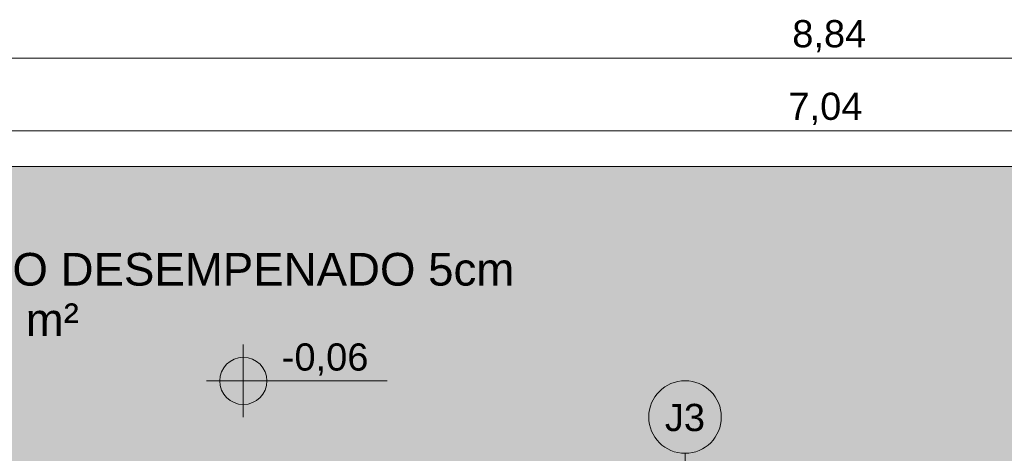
# Model space of a CAD drawing. Header units: millimetres. Extents: x -10534 to 2780, y -19631 to -9458.
# Tile 39 of 44: x -6017 to -3304, y -11125 to -9930. Entities that reach past the tile are written whole.
import ezdxf

# ---------------------------------------------------------------- set-up
doc = ezdxf.new("R2010")
doc.units = ezdxf.units.MM
for name, color, linetype, lineweight in [('A-ANNO-DIMS', 7, 'Continuous', 9), ('A-ANNO-DIMS-50', 7, 'Continuous', 9), ('A-FLOR', 7, 'Continuous', 5), ('A-FLOR-PATT', 7, 'Continuous', 5), ('A-GLAZ-IDEN', 7, 'Continuous', 9), ('G-ANNO-DIMS', 7, 'Continuous', 9), ('G-ANNO-TEXT', 7, 'Continuous', 9)]:
    doc.layers.add(name, color=color, linetype=linetype, lineweight=lineweight)
doc.styles.add('Arial_1', font='arial.ttf', dxfattribs={"height": 75})
doc.styles.add('Arial_3', font='arial.ttf', dxfattribs={"height": 90})
doc.dimstyles.new('Com_linha__ref__contínua__-_Cor_Vermelha_Arial_1_5mm_1', dxfattribs={"dimscale": 304.8, "dimtxt": 76.519455, "dimasz": 0.328084, "dimexe": 0.246063, "dimexo": 0.246063, "dimgap": 0.024606, "dimtad": 1, "dimlfac": 0.001, "dimrnd": 0.01, "dimzin": 0, "dimdsep": 46, "dimtxsty": 'Arial_1', "dimblk1": 'OBLIQUE', "dimblk2": 'OBLIQUE', "dimsah": 1, "dimcen": 0.09, "dimdle": 0.246063, "dimazin": 0, "dimtfac": 1, "dimtdec": 4, "dimtix": 1, "dimtmove": 2, "dimatfit": 3, "dimfxl": 1, "dimtvp": 1, "dimtolj": 1, "dimtzin": 0, "dimarcsym": 2})

# ---------------------------------------------------------------- blocks, each defined once
blk = doc.blocks.new('TAG - Janela - Janela-2098303-NIVEL TERREO')
at = {"layer": 'A-GLAZ-IDEN'}
blk.add_circle((0, 0), 2, dxfattribs=at)
blk = doc.blocks.new('Elevações de ponto - Cota de elevação - planta-402364-NIVEL TERREO')
at = {"layer": 'G-ANNO-DIMS'}
h = blk.add_hatch(color=256, dxfattribs=at)
edge = h.paths.add_edge_path()
edge.add_line((-2, 1.3), (-2, 0))
edge.add_line((-2, 0), (-3.3, 0))
edge.add_arc((-2, 0), 1.3, 90, 180, ccw=False)
h = blk.add_hatch(color=256, dxfattribs=at)
edge = h.paths.add_edge_path()
edge.add_arc((-2, 0), 1.3, -90, 0, ccw=False)
edge.add_line((-2, -1.3), (-2, 0))
edge.add_line((-2, 0), (-0.7, 0))
for p, q in [((-2, -2), (-2, 2)), ((-2, 1.3), (-2, 0)), ((-4.03, 0), (5.929, 0)), ((-2, 0), (-3.3, 0)), ((-2, -1.3), (-2, 0)), ((-2, 0), (-0.7, 0))]:
    blk.add_line(p, q, dxfattribs=at)
blk.add_circle((-2, 0), 1.3, dxfattribs=at)
for start, end in [(360, 90), (180, 270)]:
    blk.add_arc((-2, 0), 1.3, start, end, dxfattribs=at)
blk = doc.blocks.new('DIMBLOCK32-NIVEL TERREO')
at = {"layer": 'A-ANNO-DIMS-50', "color": 242, "true_color": 0xbd2b2e}
for p, q in [((-7703.7, -10236.5), (-7703.7, -10161.5)), ((-663.6, -10236.5), (-663.6, -10161.5)), ((-7703.7, -10236.5), (-7653.7, -10186.5)), ((-663.6, -10236.5), (-613.6, -10186.5)), ((-7703.7, -10236.5), (-7753.7, -10286.5)), ((-7703.7, -10236.5), (-663.6, -10236.5)), ((-7703.7, -10236.5), (-7703.7, -11160)), ((-663.6, -10236.5), (-713.6, -10286.5)), ((-663.6, -10236.5), (-663.6, -11160))]:
    blk.add_line(p, q, dxfattribs=at)
at = {"layer": 'A-ANNO-DIMS-50', "color": 0, "insert": (-3898.5, -10131.6), "char_height": 75, "width": 242.979, "attachment_point": 1, "line_spacing_factor": 0.941778, "style": 'Arial_1'}
blk.add_mtext('7,04', dxfattribs=at)
blk = doc.blocks.new('_Oblique')
at = {"color": 0, "linetype": 'ByBlock', "lineweight": -2}
blk.add_line((-0.5, -0.5), (0.5, 0.5), dxfattribs=at)
blk = doc.blocks.new('DIMBLOCK35-NIVEL TERREO')
at = {"layer": 'A-ANNO-DIMS-50', "color": 242, "true_color": 0xbd2b2e}
for p, q in [((-8603.7, -10036.5), (-8603.7, -9961.5)), ((236.4, -10036.5), (236.4, -9961.5)), ((-8603.7, -10036.5), (-8553.7, -9986.5)), ((236.4, -10036.5), (286.4, -9986.5)), ((-8603.7, -10036.5), (-8653.7, -10086.5)), ((-8603.7, -10036.5), (311.4, -10036.5)), ((-8603.7, -10036.5), (-8603.7, -10260)), ((236.4, -10036.5), (186.4, -10086.5)), ((236.4, -10036.5), (236.4, -10260))]:
    blk.add_line(p, q, dxfattribs=at)
at = {"layer": 'A-ANNO-DIMS-50', "color": 0, "insert": (-3888.1, -9931.6), "char_height": 75, "width": 242.979, "attachment_point": 1, "line_spacing_factor": 0.941778, "style": 'Arial_1'}
blk.add_mtext('8,84', dxfattribs=at)

msp = doc.modelspace()

# ---------------------------------------------------------------- hatches: boundary and pattern name
at = {"layer": 'A-FLOR-PATT', "true_color": 0xd8d8d8}
h = msp.add_hatch(color=254, dxfattribs=at)
h.paths.add_polyline_path([(506.412, -18075.042), (1406.412, -18075.042), (1406.412, -13815.042), (506.412, -13815.042), (506.412, -16075.042), (526.412, -16075.042), (526.412, -16175.042), (546.412, -16175.042), (545.836, -17375.042), (526.412, -17375.042), (526.412, -17475.042), (506.412, -17475.042), (506.412, -17964.426)])
h.paths.add_polyline_path([(-8328.588, -15315.042), (-7703.688, -15315.042), (-7703.688, -11235.042), (-7193.588, -11235.042), (-7193.588, -11215.042), (-7093.588, -11215.042), (-7093.588, -11195.042), (-5593.588, -11195.214), (-5593.588, -11215.042), (-5493.588, -11215.042), (-5493.588, -11235.042), (-4683.588, -11235.042), (-4683.588, -11215.042), (-4583.588, -11215.042), (-4583.588, -11195.042), (-3783.588, -11195.259), (-3783.588, -11215.042), (-3683.588, -11215.042), (-3683.588, -11235.042), (-2873.638, -11235.042), (-2873.638, -11215.042), (-2773.638, -11215.042), (-2773.638, -11195.042), (-1273.638, -11195.214), (-1273.638, -11215.042), (-1173.638, -11215.042), (-1173.638, -11235.042), (-663.588, -11235.042), (-663.588, -12615.042), (236.412, -12615.042), (236.412, -10335.042), (-8603.688, -10335.042), (-8603.688, -13115.042), (-9233.588, -13115.042), (-9233.588, -15315.042), (-8333.588, -15315.042)])

# ---------------------------------------------------------------- linework, layer by layer
at = {"layer": 'A-FLOR'}
msp.add_line((236.412, -10335.042), (-8603.688, -10335.042), dxfattribs=at)
at = {"layer": 'A-GLAZ-IDEN'}
msp.add_line((-4183.588, -11315.042), (-4183.588, -11125.484), dxfattribs=at)

# ---------------------------------------------------------------- block references
at = {"layer": 'A-GLAZ-IDEN', "xscale": 49.99999999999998, "yscale": 49.99999999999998, "zscale": 49.99999999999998}
msp.add_blockref('TAG - Janela - Janela-2098303-NIVEL TERREO', (-4183.588, -11025.484), dxfattribs=at)
at = {"layer": 'G-ANNO-DIMS', "xscale": 49.99999999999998, "yscale": 49.99999999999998, "zscale": 49.99999999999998}
msp.add_blockref('Elevações de ponto - Cota de elevação - planta-402364-NIVEL TERREO', (-5300.988, -10925.961), dxfattribs=at)

# ---------------------------------------------------------------- texts
at = {"layer": 'A-GLAZ-IDEN', "insert": (-4239.19, -10989.21), "char_height": 75, "width": 136.28687, "attachment_point": 1, "style": 'Arial_1'}
msp.add_mtext('J3', dxfattribs=at)
at = {"layer": 'G-ANNO-DIMS', "lineweight": 18, "insert": (-5294.973, -10822.562), "char_height": 75, "width": 285.56349, "attachment_point": 1, "line_spacing_factor": 0.941778, "style": 'Arial_1'}
msp.add_mtext('-0,06', dxfattribs=at)
at = {"layer": 'G-ANNO-TEXT', "char_height": 90, "attachment_point": 1, "style": 'Arial_3'}
for s, insert, width in [('CALÇADA EM CONCRETO DESEMPENADO 5cm', (-7511.123, -10573.28), 3403.16344), ('14,26 m²', (-6350.264, -10712.187), 589.24031)]:
    msp.add_mtext(s, dxfattribs=dict(at, insert=insert, width=width))

# ---------------------------------------------------------------- dimensions: what is measured, and where the dimension line sits
at = {"layer": 'A-ANNO-DIMS', "color": 242, "true_color": 0xbd2b2e}
for base, p1, p2, override, picture, middle in [((236.412, -10036.469), (-8603.688, -10335.042), (236.412, -10335.042), {"dimpost": '<>', "dimfxl": 8840.1}, 'DIMBLOCK35-NIVEL TERREO', (-3766.572, -9981.602)), ((-663.588, -10236.469), (-7703.688, -11235.042), (-663.588, -11235.042), {"dimpost": '<>', "dimfxl": 7040.1}, 'DIMBLOCK32-NIVEL TERREO', (-3777.03, -10181.602))]:
    dim = msp.add_linear_dim(base=base, p1=p1, p2=p2, dimstyle='Com_linha__ref__contínua__-_Cor_Vermelha_Arial_1_5mm_1', override=override, dxfattribs=at)
    dim.commit()
    dim.dimension.update_dxf_attribs({"geometry": picture, "text_midpoint": middle, "dimtype": 160})

doc.saveas('drawing.dxf')
